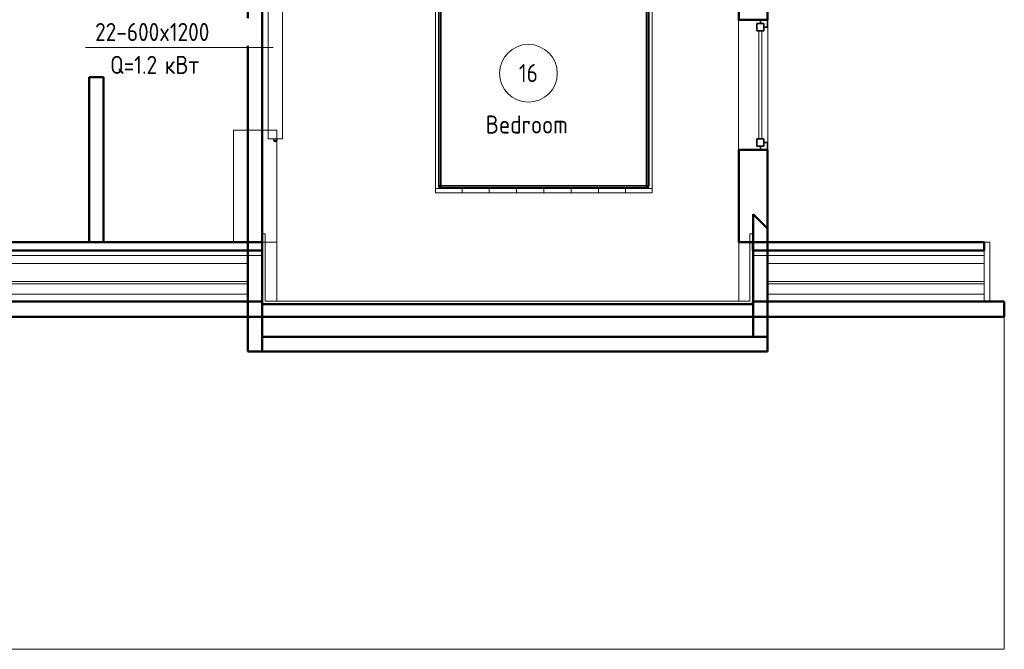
# Model space of a CAD drawing. Header units: millimetres. Extents: x -125 to 21675, y 4748 to 43947.
# Tile 15 of 36: x 14854 to 21675, y 33412 to 37775. Entities that reach past the tile are written whole.
import ezdxf

# ---------------------------------------------------------------- set-up
doc = ezdxf.new("R2010")
doc.units = ezdxf.units.MM
doc.linetypes.add('ADSK_Скрыто', pattern=[300, 150, -150])
doc.linetypes.add('ADSK_Штриховая_ш3 п1_5', pattern=[225, 150, -75])
for name, color, linetype, lineweight in [('A-AREA-____-IDEN', 2, 'Continuous', 20), ('A-DETL-____-HDLN', 90, 'ADSK_Скрыто', 9), ('A-GENM-____-MCUT', 13, 'Continuous', 50), ('A-GENM-____-OTLN', 13, 'Continuous', 20), ('A-GLAZ-____-MCUT', 151, 'Continuous', 35), ('A-GLAZ-____-OTLN', 151, 'Continuous', 20), ('A-ROOF-____-MCUT', 132, 'Continuous', 50), ('A-ROOF-____-OTLN', 132, 'Continuous', 20), ('A-WALL-____-MCUT', 113, 'Continuous', 50), ('A-WALL-____-OTLN', 113, 'Continuous', 20), ('I-FURN-____-OTLN', 30, 'Continuous', 20), ('M-EQPM-___-IDEN', 50, 'Continuous', 20), ('M-EQPM-____-OTLN', 50, 'Continuous', 20), ('Q-SPCQ-____-MCUT', 91, 'Continuous', 9), ('Q-SPCQ-____-OTLN', 91, 'Continuous', 20)]:
    doc.layers.add(name, color=color, linetype=linetype, lineweight=lineweight)
doc.styles.add('GOST Common_1', font='GOST_Common.ttf', dxfattribs={"width": 0.9, "height": 125})

# ---------------------------------------------------------------- blocks, each defined once
blk = doc.blocks.new('Прямая форма - 83 new-609239-В_Этаж 04_Отопление')
at = {"layer": 'Q-SPCQ-____-MCUT', "color": 253}
for p, q in [((-5000, 2190.2), (-7302, 2190.2)), ((-5000, 2158.5), (-5000, 2190.2)), ((-1602, 2190.2), (-1602, 2158.5)), ((0, 2190.2), (-1602, 2190.2)), ((0, 2158.5), (0, 2190.2)), ((-7302, 2158.5), (-5000, 2158.5)), ((-1602, 2158.5), (0, 2158.5))]:
    blk.add_line(p, q, dxfattribs=at)
at = {"layer": 'Q-SPCQ-____-OTLN', "color": 9}
for p, q in [((-7200, 2192), (-5100, 2192)), ((-1602, 2192), (-1600, 2192)), ((-1500, 2192), (0, 2192)), ((-5100, 2103.6), (-7200, 2103.6)), ((0, 2103.6), (-1500, 2103.6)), ((-7200, 1979.9), (-5100, 1979.9)), ((-1500, 1979.9), (0, 1979.9)), ((-7200, 1962.2), (-5100, 1962.2)), ((-1500, 1962.2), (0, 1962.2)), ((-5100, 1891.5), (-7200, 1891.5)), ((0, 1891.5), (-1500, 1891.5))]:
    blk.add_line(p, q, dxfattribs=at)
blk = doc.blocks.new('Прямая форма - FU - 050-609240-В_Этаж 04_Отопление')
blk.add_blockref('Прямая форма - 83 new-609239-В_Этаж 04_Отопление', (0, 0))
blk = doc.blocks.new('Прямая форма - 83 new-609287-В_Этаж 04_Отопление')
at = {"layer": 'A-GENM-____-MCUT', "lineweight": 9}
for p, q in [((26968.6, 36472.5), (26948.6, 36472.5)), ((26948.6, 36472.5), (26948.6, 35986.4)), ((26968.6, 36006.4), (26968.6, 36472.5)), ((30346.7, 36472.5), (30326.7, 36472.5)), ((30326.7, 36472.5), (30326.7, 36006.4)), ((30346.7, 35986.4), (30346.7, 36472.5)), ((26948.6, 35986.4), (30346.7, 35986.4)), ((30326.7, 36006.4), (26968.6, 36006.4))]:
    blk.add_line(p, q, dxfattribs=at)
blk = doc.blocks.new('Прямая форма - MORPH-052-609288-В_Этаж 04_Отопление')
blk.add_blockref('Прямая форма - 83 new-609287-В_Этаж 04_Отопление', (0, 0))
blk = doc.blocks.new('Прямая форма - 83 new-609313-В_Этаж 04_Отопление')
at = {"layer": 'A-GENM-____-MCUT', "lineweight": 9}
for p, q in [((100, 8518.6), (0, 8518.6)), ((0, 8518.6), (0, 8235.7)), ((100, 8235.7), (100, 8518.6)), ((0, 8235.7), (100, 8235.7)), ((100, 2264.3), (98, 2264.3)), ((98, 2264.3), (98, 1981.4)), ((100, 1981.4), (100, 2264.3)), ((98, 1981.4), (100, 1981.4))]:
    blk.add_line(p, q, dxfattribs=at)
at = {"layer": 'A-GENM-____-OTLN', "lineweight": 9}
for p, q in [((0, 8553.9), (0, 8518.6)), ((100, 8553.9), (100, 8518.6))]:
    blk.add_line(p, q, dxfattribs=at)
blk = doc.blocks.new('Прямая форма - MORPH-007-609314-В_Этаж 04_Отопление')
blk.add_blockref('Прямая форма - 83 new-609313-В_Этаж 04_Отопление', (0, 0))
blk = doc.blocks.new('Прямая форма - 83 new-609343-В_Этаж 04_Отопление')
at = {"layer": 'A-WALL-____-MCUT', "color": 53}
for p, q in [((951.1, 100), (100, 100)), ((100, 100), (100, 0)), ((852.8, 0), (951.1, 100)), ((100, 0), (852.8, 0))]:
    blk.add_line(p, q, dxfattribs=at)
blk = doc.blocks.new('Прямая форма - SW - 017-609344-В_Этаж 04_Отопление')
blk.add_blockref('Прямая форма - 83 new-609343-В_Этаж 04_Отопление', (0, 0))
blk = doc.blocks.new('Прямая форма - 83 new-609365-В_Этаж 04_Отопление')
at = {"layer": 'A-WALL-____-MCUT', "color": 53}
for p, q in [((1487.4, 100), (731.2, 100)), ((731.2, 100), (731.2, 0)), ((1487.4, 0), (1487.4, 100)), ((731.2, 0), (1487.4, 0))]:
    blk.add_line(p, q, dxfattribs=at)
blk = doc.blocks.new('Прямая форма - SW - 015-609366-В_Этаж 04_Отопление')
blk.add_blockref('Прямая форма - 83 new-609365-В_Этаж 04_Отопление', (0, 0))
blk = doc.blocks.new('Family - OP - 009-609368-В_Этаж 04_Отопление')
at = {"layer": 'A-GENM-____-MCUT', "lineweight": 9}
for p, q in [((26810.3, 37007.9), (26510.3, 37007.9)), ((26510.3, 37007.9), (26510.3, 36232)), ((26810.3, 36232), (26810.3, 37007.9)), ((26510.3, 36232), (26810.3, 36232))]:
    blk.add_line(p, q, dxfattribs=at)
at = {"layer": 'A-GENM-____-OTLN', "lineweight": 9}
blk.add_line((26810.3, 36232), (26810.3, 35823.9), dxfattribs=at)
blk = doc.blocks.new('Family - 83 new-609401-В_Этаж 04_Отопление')
at = {"layer": 'A-ROOF-____-MCUT', "color": 53}
for p, q in [((5800, -2293.8), (3498, -2293.8)), ((5800, -2350.4), (5800, -2293.8)), ((10800, -2293.8), (9198, -2293.8)), ((9198, -2293.8), (9198, -2350.4)), ((10800, -2350.4), (10800, -2293.8)), ((3498, -2350.4), (5800, -2350.4)), ((9198, -2350.4), (10800, -2350.4))]:
    blk.add_line(p, q, dxfattribs=at)
blk = doc.blocks.new('Family - RT - 008-609402-В_Этаж 04_Отопление')
blk.add_blockref('Family - 83 new-609401-В_Этаж 04_Отопление', (0, 0))
blk = doc.blocks.new('Family - 83 new-609409-В_Этаж 04_Отопление')
at = {"layer": 'A-ROOF-____-MCUT', "color": 53}
for p, q in [((5800, -2703.9), (3498, -2703.9)), ((5800, -2722), (5800, -2703.9)), ((7499, -2722), (5800, -2722)), ((9198, -2722), (7499, -2722)), ((10940, -2703.9), (9198, -2703.9)), ((9198, -2703.9), (9198, -2722)), ((10940, -2810), (10940, -2703.9)), ((-1640, -2810), (10940, -2810))]:
    blk.add_line(p, q, dxfattribs=at)
at = {"layer": 'A-ROOF-____-OTLN', "color": 9}
for p, q in [((10940, -2810), (10940, -5114.3)), ((10940, -5114.3), (-1640, -5114.3))]:
    blk.add_line(p, q, dxfattribs=at)
blk = doc.blocks.new('Family - RT - 008-609410-В_Этаж 04_Отопление')
blk.add_blockref('Family - 83 new-609409-В_Этаж 04_Отопление', (0, 0))
blk = doc.blocks.new('Прямая форма - 83 new-610940-В_Этаж 04_Отопление')
at = {"layer": 'A-WALL-____-MCUT', "color": 53}
for p, q in [((2443.8, 100), (300, 100)), ((300, 100), (300, 0)), ((2443.8, 0), (2443.8, 100)), ((300, 0), (2443.8, 0))]:
    blk.add_line(p, q, dxfattribs=at)
blk = doc.blocks.new('Прямая форма - SW - 009-610941-В_Этаж 04_Отопление')
blk.add_blockref('Прямая форма - 83 new-610940-В_Этаж 04_Отопление', (0, 0))
blk = doc.blocks.new('Прямая форма - 83 new-610948-В_Этаж 04_Отопление')
at = {"layer": 'A-GLAZ-____-MCUT', "color": 133}
for p, q in [((-425, 0), (-450, 0)), ((-450, 0), (-450, -50)), ((-375, 25), (-425, 25)), ((-425, 25), (-425, -25)), ((-425, -25), (-425, 0)), ((-375, -25), (-375, 25)), ((425, 25), (375, 25)), ((375, 25), (375, -25)), ((425, -25), (425, 25)), ((450, 0), (425, 0)), ((425, 0), (425, -25)), ((450, -50), (450, 0)), ((-450, -50), (-400, -50)), ((-425, -25), (-375, -25)), ((-400, -25), (-425, -25)), ((-400, -50), (-400, -25)), ((375, -25), (425, -25)), ((425, -25), (400, -25)), ((400, -25), (400, -50)), ((400, -50), (450, -50))]:
    blk.add_line(p, q, dxfattribs=at)
at = {"layer": 'A-GLAZ-____-OTLN', "color": 9}
for p, q in [((375, 10), (-375, 10)), ((-375, -10), (375, -10))]:
    blk.add_line(p, q, dxfattribs=at)
blk = doc.blocks.new('Прямая форма - WD - 003-610949-В_Этаж 04_Отопление')
blk.add_blockref('Прямая форма - 83 new-610948-В_Этаж 04_Отопление', (450, 50))
blk = doc.blocks.new('Прямая форма - 83 new-611346-В_Этаж 04_Отопление')
at = {"layer": 'I-FURN-____-OTLN', "color": 9}
for p, q in [((-750, -30), (-750, 0)), ((-750, -30), (-750, 0)), ((-565.4, -30), (-565.4, 0)), ((-565.4, -30), (-565.4, 0)), ((-378.3, -30), (-378.3, 0)), ((-378.3, -30), (-378.3, 0)), ((-189.6, -30), (-189.6, 0)), ((-189.6, -30), (-189.6, 0)), ((0, -30), (0, 0)), ((0, -30), (0, 0)), ((189.6, -30), (189.6, 0)), ((189.6, -30), (189.6, 0)), ((378.3, -30), (378.3, 0)), ((378.3, -30), (378.3, 0)), ((565.4, -30), (565.4, 0)), ((565.4, -30), (565.4, 0)), ((-750, -1970), (-750, -30)), ((-565.4, -30), (-750, -30)), ((-750, -30), (-565.4, -30)), ((-730, -50), (-728.5, -42.3)), ((-730, -1950), (-730, -50)), ((-729.3, -50.1), (-730, -50)), ((-729.3, -50.1), (-727.8, -42.6)), ((-729.3, -1949.9), (-729.3, -50.1)), ((-724.1, -50.6), (-729.3, -50.1)), ((-728.5, -42.3), (-724.1, -35.9)), ((-727.8, -42.6), (-728.5, -42.3)), ((-727.8, -42.6), (-723.7, -36.3)), ((-723, -44.6), (-727.8, -42.6)), ((-724.1, -35.9), (-717.7, -31.5)), ((-723.7, -36.3), (-724.1, -35.9)), ((-724.1, -50.6), (-723, -44.6)), ((-724.1, -1949.4), (-724.1, -50.6)), ((-715.2, -51.5), (-724.1, -50.6)), ((-723.7, -36.3), (-717.4, -32.2)), ((-719.9, -40.1), (-723.7, -36.3)), ((-723, -44.6), (-719.9, -40.1)), ((-714.5, -48.1), (-723, -44.6)), ((-719.9, -40.1), (-715.4, -37)), ((-713.5, -46.5), (-719.9, -40.1)), ((-717.7, -31.5), (-710, -30)), ((-717.4, -32.2), (-717.7, -31.5)), ((-717.4, -32.2), (-709.9, -30.7)), ((-715.4, -37), (-717.4, -32.2)), ((-715.4, -37), (-709.4, -35.9)), ((-711.9, -45.5), (-715.4, -37)), ((-715.2, -51.5), (-714.5, -48.1)), ((-715.2, -1948.5), (-715.2, -51.5)), ((-710, -52), (-715.2, -51.5)), ((-714.5, -48.1), (-713.5, -46.5)), ((-710, -50), (-714.5, -48.1)), ((-713.5, -46.5), (-711.9, -45.5)), ((-710, -50), (-713.5, -46.5)), ((-711.9, -45.5), (-708.5, -44.8)), ((-710, -50), (-711.9, -45.5)), ((-709.9, -30.7), (-710, -30)), ((-709.7, -50.3), (-710, -50)), ((-710, -52), (-709.7, -50.3)), ((-710, -1948), (-710, -52)), ((-709.9, -30.7), (709.9, -30.7)), ((-709.4, -35.9), (-709.9, -30.7)), ((-709.7, -50.3), (-708, -50)), ((-709.4, -35.9), (709.4, -35.9)), ((-708.5, -44.8), (-709.4, -35.9)), ((-708.5, -44.8), (708.5, -44.8)), ((-708, -50), (-708.5, -44.8)), ((-708, -50), (708, -50)), ((-378.3, -30), (-565.4, -30)), ((-565.4, -30), (-378.3, -30)), ((-189.6, -30), (-378.3, -30)), ((-378.3, -30), (-189.6, -30)), ((0, -30), (-189.6, -30)), ((-189.6, -30), (0, -30)), ((189.6, -30), (0, -30)), ((0, -30), (189.6, -30)), ((378.3, -30), (189.6, -30)), ((189.6, -30), (378.3, -30)), ((565.4, -30), (378.3, -30)), ((378.3, -30), (565.4, -30)), ((750, -30), (565.4, -30)), ((565.4, -30), (750, -30)), ((708, -50), (708.5, -44.8)), ((708, -50), (709.7, -50.3)), ((708.5, -44.8), (709.4, -35.9)), ((708.5, -44.8), (711.9, -45.5)), ((709.4, -35.9), (709.9, -30.7)), ((709.4, -35.9), (715.4, -37)), ((709.7, -50.3), (710, -50)), ((709.7, -50.3), (710, -52)), ((709.9, -30.7), (710, -30)), ((709.9, -30.7), (717.4, -32.2)), ((710, -30), (717.7, -31.5)), ((710, -50), (711.9, -45.5)), ((710, -50), (713.5, -46.5)), ((710, -50), (714.5, -48.1)), ((710, -52), (715.2, -51.5)), ((710, -52), (710, -1948)), ((711.9, -45.5), (715.4, -37)), ((711.9, -45.5), (713.5, -46.5)), ((713.5, -46.5), (719.9, -40.1)), ((713.5, -46.5), (714.5, -48.1)), ((714.5, -48.1), (723, -44.6)), ((714.5, -48.1), (715.2, -51.5)), ((715.2, -51.5), (724.1, -50.6)), ((715.2, -51.5), (715.2, -1948.5)), ((715.4, -37), (717.4, -32.2)), ((715.4, -37), (719.9, -40.1)), ((717.4, -32.2), (717.7, -31.5)), ((717.4, -32.2), (723.7, -36.3)), ((717.7, -31.5), (724.1, -35.9)), ((719.9, -40.1), (723.7, -36.3)), ((719.9, -40.1), (723, -44.6)), ((723, -44.6), (727.8, -42.6)), ((723, -44.6), (724.1, -50.6)), ((723.7, -36.3), (724.1, -35.9)), ((723.7, -36.3), (727.8, -42.6)), ((724.1, -35.9), (728.5, -42.3)), ((724.1, -50.6), (729.3, -50.1)), ((724.1, -50.6), (724.1, -1949.4)), ((727.8, -42.6), (728.5, -42.3)), ((727.8, -42.6), (729.3, -50.1)), ((728.5, -42.3), (730, -50)), ((729.3, -50.1), (730, -50)), ((729.3, -50.1), (729.3, -1949.9)), ((730, -50), (730, -1950)), ((750, 0), (750, -300)), ((1050, 0), (1050, -300)), ((750, -300), (1050, -300)), ((750, -300), (750, -1970)), ((888, -315), (888, -300)), ((888, -315), (889.6, -315)), ((889.6, -315), (889.6, -300)), ((889.6, -315), (894, -315)), ((894, -315), (894, -300)), ((894, -315), (900, -315)), ((900, -315), (900, -300)), ((900, -315), (906, -315)), ((906, -315), (906, -300)), ((906, -315), (910.4, -315)), ((910.4, -315), (910.4, -300)), ((910.4, -315), (912, -315)), ((912, -315), (912, -300)), ((-565.4, -1970), (-750, -1970)), ((-750, -2000), (-750, -1970)), ((-750, -1970), (-565.4, -1970)), ((-750, -2000), (-750, -1970)), ((-729.3, -1949.9), (-730, -1950)), ((-728.5, -1957.7), (-730, -1950)), ((-724.1, -1949.4), (-729.3, -1949.9)), ((-727.8, -1957.4), (-729.3, -1949.9)), ((-727.8, -1957.4), (-728.5, -1957.7)), ((-724.1, -1964.1), (-728.5, -1957.7)), ((-723, -1955.4), (-727.8, -1957.4)), ((-723.7, -1963.7), (-727.8, -1957.4)), ((-715.2, -1948.5), (-724.1, -1949.4)), ((-723, -1955.4), (-724.1, -1949.4)), ((-723.7, -1963.7), (-724.1, -1964.1)), ((-717.7, -1968.5), (-724.1, -1964.1)), ((-719.9, -1959.9), (-723.7, -1963.7)), ((-717.4, -1967.8), (-723.7, -1963.7)), ((-714.5, -1951.9), (-723, -1955.4)), ((-719.9, -1959.9), (-723, -1955.4)), ((-713.5, -1953.5), (-719.9, -1959.9)), ((-715.4, -1963), (-719.9, -1959.9)), ((-717.4, -1967.8), (-717.7, -1968.5)), ((-710, -1970), (-717.7, -1968.5)), ((-715.4, -1963), (-717.4, -1967.8)), ((-709.9, -1969.3), (-717.4, -1967.8)), ((-711.9, -1954.5), (-715.4, -1963)), ((-709.4, -1964.1), (-715.4, -1963)), ((-710, -1948), (-715.2, -1948.5)), ((-714.5, -1951.9), (-715.2, -1948.5)), ((-710, -1950), (-714.5, -1951.9)), ((-713.5, -1953.5), (-714.5, -1951.9)), ((-710, -1950), (-713.5, -1953.5)), ((-711.9, -1954.5), (-713.5, -1953.5)), ((-710, -1950), (-711.9, -1954.5)), ((-708.5, -1955.2), (-711.9, -1954.5)), ((-709.7, -1949.7), (-710, -1948)), ((-709.7, -1949.7), (-710, -1950)), ((-709.9, -1969.3), (-710, -1970)), ((-709.4, -1964.1), (-709.9, -1969.3)), ((709.9, -1969.3), (-709.9, -1969.3)), ((-708, -1950), (-709.7, -1949.7)), ((-708.5, -1955.2), (-709.4, -1964.1)), ((709.4, -1964.1), (-709.4, -1964.1)), ((-708, -1950), (-708.5, -1955.2)), ((708.5, -1955.2), (-708.5, -1955.2)), ((708, -1950), (-708, -1950)), ((-378.3, -1970), (-565.4, -1970)), ((-565.4, -2000), (-565.4, -1970)), ((-565.4, -1970), (-378.3, -1970)), ((-565.4, -2000), (-565.4, -1970)), ((-378.3, -1970), (-189.6, -1970)), ((-378.3, -2000), (-378.3, -1970)), ((-378.3, -1970), (-189.6, -1970)), ((-378.3, -2000), (-378.3, -1970)), ((-189.6, -1970), (0, -1970)), ((-189.6, -2000), (-189.6, -1970)), ((-189.6, -1970), (0, -1970)), ((-189.6, -2000), (-189.6, -1970)), ((0, -1970), (189.6, -1970)), ((0, -2000), (0, -1970)), ((0, -1970), (189.6, -1970)), ((0, -2000), (0, -1970)), ((189.6, -1970), (378.3, -1970)), ((189.6, -2000), (189.6, -1970)), ((189.6, -1970), (378.3, -1970)), ((189.6, -2000), (189.6, -1970)), ((378.3, -1970), (565.4, -1970)), ((378.3, -2000), (378.3, -1970)), ((378.3, -1970), (565.4, -1970)), ((378.3, -2000), (378.3, -1970)), ((565.4, -1970), (750, -1970)), ((565.4, -2000), (565.4, -1970)), ((565.4, -1970), (750, -1970)), ((565.4, -2000), (565.4, -1970)), ((709.7, -1949.7), (708, -1950)), ((708, -1950), (708.5, -1955.2)), ((711.9, -1954.5), (708.5, -1955.2)), ((708.5, -1955.2), (709.4, -1964.1)), ((715.4, -1963), (709.4, -1964.1)), ((709.4, -1964.1), (709.9, -1969.3)), ((710, -1948), (709.7, -1949.7)), ((709.7, -1949.7), (710, -1950)), ((717.4, -1967.8), (709.9, -1969.3)), ((709.9, -1969.3), (710, -1970)), ((715.2, -1948.5), (710, -1948)), ((710, -1950), (714.5, -1951.9)), ((710, -1950), (713.5, -1953.5)), ((710, -1950), (711.9, -1954.5)), ((717.7, -1968.5), (710, -1970)), ((713.5, -1953.5), (711.9, -1954.5)), ((711.9, -1954.5), (715.4, -1963)), ((714.5, -1951.9), (713.5, -1953.5)), ((713.5, -1953.5), (719.9, -1959.9)), ((715.2, -1948.5), (714.5, -1951.9)), ((714.5, -1951.9), (723, -1955.4)), ((724.1, -1949.4), (715.2, -1948.5)), ((719.9, -1959.9), (715.4, -1963)), ((715.4, -1963), (717.4, -1967.8)), ((723.7, -1963.7), (717.4, -1967.8)), ((717.4, -1967.8), (717.7, -1968.5)), ((724.1, -1964.1), (717.7, -1968.5)), ((723, -1955.4), (719.9, -1959.9)), ((719.9, -1959.9), (723.7, -1963.7)), ((724.1, -1949.4), (723, -1955.4)), ((723, -1955.4), (727.8, -1957.4)), ((727.8, -1957.4), (723.7, -1963.7)), ((723.7, -1963.7), (724.1, -1964.1)), ((729.3, -1949.9), (724.1, -1949.4)), ((728.5, -1957.7), (724.1, -1964.1)), ((729.3, -1949.9), (727.8, -1957.4)), ((727.8, -1957.4), (728.5, -1957.7)), ((730, -1950), (728.5, -1957.7)), ((730, -1950), (729.3, -1949.9)), ((750, -2000), (750, -1970)), ((750, -2000), (750, -1970)), ((-565.4, -2000), (-750, -2000)), ((-750, -2000), (-565.4, -2000)), ((-378.3, -2000), (-565.4, -2000)), ((-565.4, -2000), (-378.3, -2000)), ((-189.6, -2000), (-378.3, -2000)), ((-378.3, -2000), (-189.6, -2000)), ((0, -2000), (-189.6, -2000)), ((-189.6, -2000), (0, -2000)), ((189.6, -2000), (0, -2000)), ((0, -2000), (189.6, -2000)), ((378.3, -2000), (189.6, -2000)), ((189.6, -2000), (378.3, -2000)), ((565.4, -2000), (378.3, -2000)), ((378.3, -2000), (565.4, -2000)), ((750, -2000), (565.4, -2000)), ((565.4, -2000), (750, -2000))]:
    blk.add_line(p, q, dxfattribs=at)
blk = doc.blocks.new('Прямая форма - FU - 050-611347-В_Этаж 04_Отопление')
blk.add_blockref('Прямая форма - 83 new-611346-В_Этаж 04_Отопление', (0, 0))
blk = doc.blocks.new('Прямая форма - 83 new-611817-В_Этаж 04_Отопление')
at = {"layer": 'A-WALL-____-MCUT', "color": 53}
for p, q in [((1397.6, 0), (756.2, 0)), ((756.2, 0), (756.2, -200)), ((1397.6, -200), (1397.6, 0)), ((3100, 0), (2297.6, 0)), ((2297.6, 0), (2297.6, -200)), ((3100, -200), (3100, 0)), ((5002.4, 0), (4400, 0)), ((4400, 0), (4400, -200)), ((5002.4, -200), (5002.4, 0)), ((6447.2, 0), (5902.4, 0)), ((5902.4, 0), (5902.4, -200)), ((6348.9, -100), (6447.2, 0)), ((6543.8, -100), (6348.9, -100)), ((6543.8, -200), (6543.8, -100)), ((756.2, -200), (1397.6, -200)), ((2297.6, -200), (3100, -200)), ((4400, -200), (5002.4, -200)), ((5902.4, -200), (6543.8, -200))]:
    blk.add_line(p, q, dxfattribs=at)
at = {"layer": 'A-WALL-____-OTLN', "color": 9}
blk.add_line((6543.8, -200), (6952, -200), dxfattribs=at)
blk = doc.blocks.new('Прямая форма - SW - 006-611818-В_Этаж 04_Отопление')
blk.add_blockref('Прямая форма - 83 new-611817-В_Этаж 04_Отопление', (0, 0))
blk = doc.blocks.new('Family - WD - 003-611822-В_Этаж 04_Отопление')
at = {"layer": 'A-GENM-____-MCUT', "lineweight": 9}
for p, q in [((450, 1), (-450, 1)), ((-450, 1), (-450, -201)), ((450, -201), (450, 1)), ((-450, -201), (450, -201))]:
    blk.add_line(p, q, dxfattribs=at)
blk = doc.blocks.new('Прямая форма - 83 new-611879-В_Этаж 04_Отопление')
at = {"layer": 'A-WALL-____-MCUT', "color": 53}
for p, q in [((3600, 100), (100, 100)), ((100, 100), (100, 0)), ((3600, 0), (3600, 100)), ((100, 0), (3600, 0))]:
    blk.add_line(p, q, dxfattribs=at)
blk = doc.blocks.new('Прямая форма - SW - 016-611880-В_Этаж 04_Отопление')
blk.add_blockref('Прямая форма - 83 new-611879-В_Этаж 04_Отопление', (0, 0))
blk = doc.blocks.new('Прямая форма - 83 new-611985-В_Этаж 04_Отопление')
at = {"layer": 'A-WALL-____-MCUT', "color": 53}
for p, q in [((1900, 50), (756.2, 50)), ((756.2, 50), (756.2, -50)), ((1900, -50), (1900, 50)), ((756.2, -50), (1900, -50))]:
    blk.add_line(p, q, dxfattribs=at)
blk = doc.blocks.new('Прямая форма - SW - 010-611986-В_Этаж 04_Отопление')
blk.add_blockref('Прямая форма - 83 new-611985-В_Этаж 04_Отопление', (0, 0))
blk = doc.blocks.new('Прямая форма - 83 new-612710-В_Этаж 04_Отопление')
at = {"layer": 'A-GENM-____-MCUT', "lineweight": 9}
for p, q in [((0, 8907.5), (0, 8497.4)), ((40, 8907.5), (0, 8907.5)), ((40, 8497.4), (40, 8907.5)), ((0, 8497.4), (40, 8497.4)), ((0, 2709.7), (0, 2299.6)), ((40, 2709.7), (0, 2709.7)), ((40, 2299.6), (40, 2709.7)), ((0, 2299.6), (40, 2299.6))]:
    blk.add_line(p, q, dxfattribs=at)
blk = doc.blocks.new('Прямая форма - MORPH-021-612711-В_Этаж 04_Отопление')
blk.add_blockref('Прямая форма - 83 new-612710-В_Этаж 04_Отопление', (0, 0))
blk = doc.blocks.new('83 new_ifc_RVT-1-В_Этаж 04_Отопление')
at = {"layer": 'A-GENM-____-OTLN', "color": 9, "linetype": 'ADSK_Штриховая_ш3 п1_5', "lineweight": 20}
for name, p in [('Прямая форма - MORPH-007-609314-В_Этаж 04_Отопление', (30010.3, 33875.8)), ('Прямая форма - MORPH-021-612711-В_Этаж 04_Отопление', (31710.3, 33522.3)), ('Family - OP - 009-609368-В_Этаж 04_Отопление', (0, 0)), ('Прямая форма - MORPH-052-609288-В_Этаж 04_Отопление', (-238.3, -182.5))]:
    blk.add_blockref(name, p, dxfattribs=at)
at = {"layer": 'A-GENM-____-OTLN', "color": 9, "linetype": 'ADSK_Штриховая_ш3 п1_5', "lineweight": 20, "rotation": 270}
blk.add_blockref('Family - WD - 003-611822-В_Этаж 04_Отопление', (30210.3, 37323.4), dxfattribs=at)
at = {"layer": 'A-GLAZ-____-OTLN', "color": 9, "linetype": 'ADSK_Штриховая_ш3 п1_5', "lineweight": 20, "rotation": 90}
blk.add_blockref('Прямая форма - WD - 003-610949-В_Этаж 04_Отопление', (30210.3, 36873.4), dxfattribs=at)
at = {"layer": 'A-ROOF-____-OTLN', "color": 9, "linetype": 'ADSK_Штриховая_ш3 п1_5', "lineweight": 20}
for name in ['Family - RT - 008-609402-В_Этаж 04_Отопление', 'Family - RT - 008-609410-В_Этаж 04_Отопление']:
    blk.add_blockref(name, (20910.3, 38525.8), dxfattribs=at)
at = {"layer": 'A-WALL-____-OTLN', "color": 9, "linetype": 'ADSK_Штриховая_ш3 п1_5', "lineweight": 20}
for name, p, rotation in [('Прямая форма - SW - 006-611818-В_Этаж 04_Отопление', (30210.3, 42775.8), 270), ('Прямая форма - SW - 009-610941-В_Этаж 04_Отопление', (26610.3, 38675.8), 270), ('Прямая форма - SW - 010-611986-В_Этаж 04_Отопление', (25560.3, 35475.8), 90), ('Прямая форма - SW - 017-609344-В_Этаж 04_Отопление', (30210.3, 35475.8), 90), ('Прямая форма - SW - 015-609366-В_Этаж 04_Отопление', (26610.3, 36963.2), 270)]:
    blk.add_blockref(name, p, dxfattribs=dict(at, rotation=rotation))
blk.add_blockref('Прямая форма - SW - 016-611880-В_Этаж 04_Отопление', (26610.3, 35475.8), dxfattribs=at)
at = {"layer": 'I-FURN-____-OTLN', "color": 9, "linetype": 'ADSK_Штриховая_ш3 п1_5', "lineweight": 20}
blk.add_blockref('Прямая форма - FU - 050-611347-В_Этаж 04_Отопление', (28660.3, 38575.8), dxfattribs=at)
at = {"layer": 'Q-SPCQ-____-OTLN', "color": 9, "linetype": 'ADSK_Штриховая_ш3 п1_5', "lineweight": 20}
blk.add_blockref('Прямая форма - FU - 050-609240-В_Этаж 04_Отопление', (31710.3, 33981.6), dxfattribs=at)
blk = doc.blocks.new('ADSK_Радиатор универсальный_Боковое подключение_Клапаны - Радиатор 600х1200-V32-В_Этаж 04_Отопление')
at = {"layer": 'A-DETL-____-HDLN'}
for p, q in [((-645, -50), (-650.9, -50)), ((-645, -46), (-645, -50)), ((-631.1, -50), (-645, -50))]:
    blk.add_line(p, q, dxfattribs=at)
at = {"layer": 'A-DETL-____-HDLN', "flags": 128}
for points in [[(-653.8, 0), (-653.9, 0), (-653.9, 0), (-654, 0), (-654, 0), (-654, 0)], [(-654, 0), (-654, 0), (-654, 0), (-653.9, 0), (-653.8, 0), (-653.7, 0)], [(-650, 20), (-650, 20), (-650, 20), (-649.9, 20), (-649.9, 20), (-649.8, 20), (-649.7, 20)], [(-649.7, 20), (-649.8, 20), (-649.9, 20), (-649.9, 20), (-650, 20), (-650, 20), (-650, 20), (-650, 20)], [(-632, 20), (-632, 20), (-632, 20), (-632.1, 20), (-632.1, 20), (-632.2, 20), (-632.3, 20)], [(-632.2, 20), (-632.1, 20), (-632.1, 20), (-632, 20), (-632, 20), (-632, 20), (-632, 20)], [(-628, 0), (-628, 0), (-628, 0), (-628.1, 0), (-628.2, 0)], [(-628.2, 0), (-628.1, 0), (-628.1, 0), (-628, 0), (-628, 0), (-628, 0)]]:
    blk.add_lwpolyline(points, dxfattribs=at)
at = {"layer": 'M-EQPM-____-OTLN'}
for p, q in [((-658.5, 13), (-658.5, -2)), ((-655.2, 13), (-658.5, 13)), ((-654.9, 15.8), (-656, 2.3)), ((-626, 2.3), (-656, 2.3)), ((-627.1, 15.8), (-654.9, 15.8)), ((-653, 0), (-653, -36)), ((-629, -8), (-629, 0)), ((-626, 2.3), (-627.1, 15.8)), ((600, 30), (-600, 30)), ((-600, 30), (-600, -70)), ((-600, 30), (-600, -70)), ((600, 30), (-600, 30)), ((600, -70), (600, 30)), ((600, -70), (600, 30)), ((-661, -38), (-657, -38)), ((-661, -50), (-661, -38)), ((-651, -50), (-661, -50)), ((-658.5, -2), (-653, -2)), ((-657, -2), (-657, -36)), ((-657, -36), (-641, -36)), ((-657, -46), (-657, -36)), ((-641, -46), (-657, -46)), ((-629, 0), (-653, 0)), ((-641, -36), (-625, -36)), ((-641, -36), (-641, -46)), ((-625, -46), (-641, -46)), ((-629, -50), (-631, -50)), ((-622, -8), (-629, -8)), ((-629, -36), (-629, -32)), ((-629, -32), (-622, -32)), ((-629, -50), (-629, -46)), ((-625, -46), (-625, -36)), ((-611, -5.5), (-622, -5.5)), ((-622, -5.5), (-622, -34.5)), ((-622, -34.5), (-611, -34.5)), ((-611, -20), (-611, -1.5)), ((-611, -1.5), (-600, -1.5)), ((-611, -38.5), (-611, -20)), ((-611, -20), (-600, -20)), ((-611, -38.5), (-600, -38.5)), ((610, -8), (600, -8)), ((600, -32), (610, -32)), ((610, -9.1), (610, -8)), ((610, -9.2), (610, -10.1)), ((610, -9.2), (615, -9.2)), ((615, -10.1), (610, -10.1)), ((610, -18.9), (610, -10.2)), ((610, -19.1), (610, -20.9)), ((610, -19.1), (615, -19.1)), ((615, -20.9), (610, -20.9)), ((610, -29.8), (610, -21.1)), ((610, -29.9), (610, -30.8)), ((610, -29.9), (615, -29.9)), ((615, -30.8), (610, -30.8)), ((610, -32), (610, -30.9)), ((617, -9.2), (615, -9.2)), ((615, -10.1), (615, -9.2)), ((615, -10.1), (615, -19.1)), ((615, -20.9), (615, -19.1)), ((615, -20.9), (615, -29.9)), ((615, -30.8), (615, -29.9)), ((615, -30.8), (617, -30.8)), ((617, -30.8), (617, -9.2)), ((617, -9.5), (617, -9.2)), ((622, -17.5), (617, -17.5)), ((622, -22.5), (617, -22.5)), ((617, -30.8), (617, -30.5)), ((622, -22.5), (622, -17.5)), ((-600, -70), (600, -70)), ((-600, -70), (600, -70))]:
    blk.add_line(p, q, dxfattribs=at)
at = {"layer": 'M-EQPM-____-OTLN', "flags": 128}
for points in [[(-654, 0), (-654.1, 0), (-654.2, 0), (-654.2, 0), (-654.3, 0), (-654.4, 0), (-654.5, 0.1), (-654.6, 0.1), (-654.6, 0.1), (-654.7, 0.1), (-654.8, 0.2), (-654.9, 0.2), (-654.9, 0.2), (-655, 0.3), (-655.1, 0.3), (-655.1, 0.3), (-655.2, 0.4), (-655.3, 0.4), (-655.3, 0.5), (-655.4, 0.6), (-655.4, 0.6), (-655.5, 0.7), (-655.5, 0.7), (-655.6, 0.8), (-655.6, 0.9), (-655.7, 0.9), (-655.7, 1), (-655.8, 1.1), (-655.8, 1.1), (-655.8, 1.2), (-655.9, 1.3), (-655.9, 1.4), (-655.9, 1.4), (-655.9, 1.5), (-656, 1.6), (-656, 1.7), (-656, 1.7), (-656, 1.8), (-656, 1.9), (-656, 2), (-656, 2.1), (-656, 2.1), (-656, 2.2), (-656, 2.3), (-656, 2.3)], [(-654.9, 15.8), (-654.9, 16), (-654.8, 16.2), (-654.8, 16.4), (-654.7, 16.6), (-654.7, 16.8), (-654.6, 17), (-654.5, 17.2), (-654.4, 17.4), (-654.3, 17.5), (-654.2, 17.7), (-654.1, 17.9), (-654, 18), (-653.9, 18.2), (-653.7, 18.3), (-653.6, 18.5), (-653.4, 18.6), (-653.3, 18.8), (-653.1, 18.9), (-653, 19), (-652.8, 19.1), (-652.7, 19.2), (-652.5, 19.3), (-652.3, 19.4), (-652.1, 19.5), (-651.9, 19.6), (-651.8, 19.7), (-651.6, 19.7), (-651.4, 19.8), (-651.2, 19.9), (-651, 19.9), (-650.8, 19.9), (-650.6, 20), (-650.4, 20), (-650.2, 20), (-650, 20)], [(-651.6, 0), (-651.9, 0), (-652.1, 0), (-652.4, 0), (-652.6, 0), (-652.9, 0), (-653.1, 0), (-653.2, 0), (-653.4, 0), (-653.6, 0), (-653.7, 0), (-653.8, 0), (-653.9, 0), (-653.9, 0), (-654, 0), (-654, 0), (-654, 0)], [(-654, 0), (-654, 0), (-654, 0), (-653.9, 0), (-653.8, 0), (-653.7, 0), (-653.6, 0), (-653.5, 0), (-653.3, 0), (-653.2, 0), (-653, 0), (-652.8, 0), (-652.5, 0), (-652.3, 0), (-652, 0), (-651.7, 0), (-651.4, 0), (-651.1, 0), (-650.8, 0), (-650.4, 0), (-650.1, 0), (-649.7, 0), (-649.3, 0), (-648.9, 0), (-648.5, 0), (-648, 0), (-647.6, 0), (-647.1, 0), (-646.7, 0), (-646.2, 0), (-645.7, 0), (-645.2, 0), (-644.7, 0), (-644.2, 0), (-643.7, 0), (-643.2, 0), (-642.7, 0), (-642.2, 0), (-641.7, 0), (-641.1, 0), (-640.6, 0), (-640.1, 0), (-639.6, 0), (-639.1, 0), (-638.6, 0), (-638, 0), (-637.5, 0), (-637, 0), (-636.6, 0), (-636.1, 0), (-635.6, 0), (-635.1, 0), (-634.7, 0), (-634.2, 0), (-633.8, 0), (-633.3, 0), (-632.9, 0), (-632.5, 0), (-632.1, 0), (-631.8, 0), (-631.4, 0), (-631.1, 0), (-630.7, 0), (-630.4, 0), (-630.1, 0), (-629.9, 0), (-629.6, 0), (-629.4, 0), (-629.1, 0), (-628.9, 0), (-628.8, 0), (-628.6, 0), (-628.4, 0), (-628.3, 0), (-628.2, 0), (-628.1, 0), (-628.1, 0), (-628, 0), (-628, 0), (-628, 0)], [(-650, 20), (-650, 20), (-650, 20), (-649.9, 20), (-649.9, 20), (-649.8, 20), (-649.7, 20), (-649.6, 20), (-649.5, 20), (-649.4, 20), (-649.3, 20), (-649.1, 20), (-649, 20), (-648.8, 20), (-648.6, 20), (-648.4, 20), (-648.2, 20), (-648, 20), (-647.8, 20), (-647.5, 20), (-647.3, 20), (-647, 20), (-646.7, 20), (-646.5, 20), (-646.2, 20)], [(-632, 20), (-632, 20), (-632, 20), (-632.1, 20), (-632.1, 20), (-632.2, 20), (-632.3, 20), (-632.4, 20), (-632.5, 20), (-632.6, 20), (-632.7, 20), (-632.9, 20), (-633, 20), (-633.2, 20), (-633.4, 20), (-633.6, 20), (-633.8, 20), (-634, 20), (-634.2, 20), (-634.5, 20), (-634.7, 20), (-635, 20), (-635.3, 20), (-635.5, 20), (-635.8, 20), (-636.1, 20), (-636.4, 20), (-636.8, 20), (-637.1, 20), (-637.4, 20), (-637.7, 20), (-638.1, 20), (-638.4, 20), (-638.8, 20), (-639.1, 20), (-639.5, 20), (-639.8, 20), (-640.2, 20), (-640.5, 20), (-640.9, 20), (-641.3, 20), (-641.6, 20), (-642, 20), (-642.3, 20), (-642.7, 20), (-643, 20), (-643.4, 20), (-643.7, 20), (-644.1, 20), (-644.4, 20), (-644.7, 20), (-645.1, 20), (-645.4, 20), (-645.7, 20), (-646, 20), (-646.3, 20), (-646.6, 20), (-646.9, 20), (-647.1, 20), (-647.4, 20), (-647.6, 20), (-647.9, 20), (-648.1, 20), (-648.3, 20), (-648.5, 20), (-648.7, 20), (-648.9, 20), (-649.1, 20), (-649.2, 20), (-649.4, 20), (-649.5, 20), (-649.6, 20), (-649.7, 20), (-649.8, 20), (-649.9, 20), (-649.9, 20), (-650, 20), (-650, 20), (-650, 20), (-650, 20)], [(-635.7, 20), (-635.4, 20), (-635.1, 20), (-634.9, 20), (-634.6, 20), (-634.4, 20), (-634.1, 20), (-633.9, 20), (-633.7, 20), (-633.5, 20), (-633.3, 20), (-633.1, 20), (-632.9, 20), (-632.8, 20), (-632.6, 20), (-632.5, 20), (-632.4, 20), (-632.3, 20), (-632.2, 20), (-632.1, 20), (-632.1, 20), (-632, 20), (-632, 20), (-632, 20), (-632, 20)], [(-632, 20), (-631.8, 20), (-631.6, 20), (-631.4, 20), (-631.2, 19.9), (-631, 19.9), (-630.8, 19.9), (-630.6, 19.8), (-630.4, 19.7), (-630.2, 19.7), (-630.1, 19.6), (-629.9, 19.5), (-629.7, 19.4), (-629.5, 19.3), (-629.3, 19.2), (-629.2, 19.1), (-629, 19), (-628.9, 18.9), (-628.7, 18.8), (-628.6, 18.6), (-628.4, 18.5), (-628.3, 18.3), (-628.1, 18.2), (-628, 18), (-627.9, 17.9), (-627.8, 17.7), (-627.7, 17.5), (-627.6, 17.4), (-627.5, 17.2), (-627.4, 17), (-627.3, 16.8), (-627.3, 16.6), (-627.2, 16.4), (-627.2, 16.2), (-627.1, 16), (-627.1, 15.8)], [(-628, 0), (-628, 0), (-628, 0), (-628.1, 0), (-628.2, 0), (-628.3, 0), (-628.4, 0), (-628.5, 0), (-628.7, 0), (-628.8, 0), (-629, 0), (-629.2, 0), (-629.5, 0), (-629.7, 0), (-630, 0), (-630.3, 0)], [(-626, 2.3), (-626, 2.3), (-626, 2.2), (-626, 2.1), (-626, 2), (-626, 1.9), (-626, 1.9), (-626, 1.8), (-626, 1.7), (-626, 1.6), (-626.1, 1.5), (-626.1, 1.5), (-626.1, 1.4), (-626.1, 1.3), (-626.1, 1.2), (-626.2, 1.2), (-626.2, 1.1), (-626.3, 1), (-626.3, 1), (-626.3, 0.9), (-626.4, 0.8), (-626.4, 0.8), (-626.5, 0.7), (-626.5, 0.6), (-626.6, 0.6), (-626.6, 0.5), (-626.7, 0.5), (-626.8, 0.4), (-626.8, 0.4), (-626.9, 0.3), (-627, 0.3), (-627, 0.2), (-627.1, 0.2), (-627.2, 0.2), (-627.3, 0.1), (-627.3, 0.1), (-627.4, 0.1), (-627.5, 0.1), (-627.6, 0), (-627.6, 0), (-627.7, 0), (-627.8, 0), (-627.9, 0), (-628, 0), (-628, 0)], [(615, -9.2), (615.5, -9.3), (616, -9.4)], [(615, -30.8), (615.5, -30.7), (616, -30.6)], [(617, -10.1), (617.8, -11), (618.6, -12.5), (619.6, -15.7), (619.8, -17.5)], [(617, -29.9), (617.8, -29), (618.6, -27.5), (619.6, -24.3), (619.8, -22.5)]]:
    blk.add_lwpolyline(points, dxfattribs=at)
at = {"layer": 'M-EQPM-____-OTLN'}
for points, knots in [([(-641, -20), (-640.2, -19.2), (-638.7, -17.7), (-636.8, -15.8), (-635.5, -14.5), (-634.8, -13.8), (-634.3, -13.3), (-633.8, -12.8), (-633.3, -12.3), (-632.8, -11.8), (-632.3, -11.3), (-631.8, -10.8), (-631.4, -10.4), (-631, -10), (-630.6, -9.6), (-630.3, -9.3), (-629.9, -8.9), (-629.7, -8.7), (-629.4, -8.4), (-629.2, -8.2), (-629.1, -8.1), (-629, -8), (-629, -8)], [0, 0, 0, 0, 0.142857, 0.285714, 0.357143, 0.392857, 0.428571, 0.464286, 0.5, 0.535714, 0.571429, 0.607143, 0.642857, 0.678571, 0.714286, 0.75, 0.785714, 0.821429, 0.857143, 0.892857, 0.928571, 1, 1, 1, 1]), ([(-629, -32), (-629, -32), (-629.1, -31.9), (-629.2, -31.8), (-629.4, -31.6), (-629.7, -31.3), (-629.9, -31.1), (-630.3, -30.7), (-630.6, -30.4), (-631, -30), (-631.4, -29.6), (-631.8, -29.2), (-632.3, -28.7), (-632.8, -28.2), (-633.4, -27.6), (-634.1, -26.9), (-634.8, -26.2), (-635.5, -25.5), (-636.8, -24.2), (-638.7, -22.3), (-640.2, -20.8), (-641, -20)], [0, 0, 0, 0, 0.071429, 0.107143, 0.142857, 0.178571, 0.214286, 0.25, 0.285714, 0.321429, 0.357143, 0.392857, 0.428571, 0.464286, 0.5, 0.571429, 0.607143, 0.642857, 0.714286, 0.857143, 1, 1, 1, 1])]:
    blk.add_open_spline(points, degree=3, knots=knots, dxfattribs=at)
blk = doc.blocks.new('ADSK_M_Помещения - Номер Имя-152985-В_Этаж 04_Отопление')
at = {"layer": 'A-AREA-____-IDEN'}
blk.add_circle((0, 0), 4, dxfattribs=at)
blk = doc.blocks.new('ADSK_M_Оборудование_Отопительный прибор - ADSK_Марка _ ADSK_Тепловая мощность_20-1650517-В_Этаж 04_Отопление')
at = {"layer": 'M-EQPM-___-IDEN'}
blk.add_line((-10, 0), (10, 0), dxfattribs=at)

msp = doc.modelspace()

# ---------------------------------------------------------------- linework, layer by layer
at = {"layer": 'M-EQPM-___-IDEN'}
msp.add_line((16609, 37582.1), (16310.8, 37582.1), dxfattribs=at)

# ---------------------------------------------------------------- block references
at = {"lineweight": 9}
msp.add_blockref('83 new_ifc_RVT-1-В_Этаж 04_Отопление', (-10175.4, 0), dxfattribs=at)
at = {"layer": 'A-AREA-____-IDEN', "xscale": 49.99999999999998, "yscale": 49.99999999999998, "zscale": 49.99999999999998}
msp.add_blockref('ADSK_M_Помещения - Номер Имя-152985-В_Этаж 04_Отопление', (18378.5, 37403.3), dxfattribs=at)
at = {"layer": 'A-DETL-____-HDLN', "rotation": 270.0000000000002}
msp.add_blockref('ADSK_Радиатор универсальный_Боковое подключение_Клапаны - Радиатор 600х1200-V32-В_Этаж 04_Отопление', (16644.9, 37549.7), dxfattribs=at)
at = {"layer": 'M-EQPM-___-IDEN', "xscale": 49.99999999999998, "yscale": 49.99999999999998, "zscale": 49.99999999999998}
msp.add_blockref('ADSK_M_Оборудование_Отопительный прибор - ADSK_Марка _ ADSK_Тепловая мощность_20-1650517-В_Этаж 04_Отопление', (15810.8, 37582.1), dxfattribs=at)

# ---------------------------------------------------------------- texts
at = {"layer": 'A-AREA-____-IDEN', "lineweight": 9, "char_height": 125, "attachment_point": 1, "style": 'GOST Common_1'}
for s, insert, width in [('16', (18312.6, 37467.1), 165.949), ('Bedroom', (18082.7, 37110.7), 707.088)]:
    msp.add_mtext(s, dxfattribs=dict(at, insert=insert, width=width))

# ---------------------------------------------------------------- next in the draw order: texts
at = {"layer": 'M-EQPM-___-IDEN', "lineweight": 9, "char_height": 125, "attachment_point": 1, "style": 'GOST Common_1', "bg_fill": 3, "box_fill_scale": 1.25, "bg_fill_color": 256, "bg_fill_true_color": 13158600, "bg_fill_transparency": 0}
for s, insert, width in [('22-600x1200', (15376.8, 37751.8), 1042.595), ('Q=1.2 ', (15480.9, 37523.9), 458.164)]:
    msp.add_mtext(s, dxfattribs=dict(at, insert=insert, width=width))

# ---------------------------------------------------------------- next in the draw order: texts
at = {"layer": 'M-EQPM-___-IDEN', "lineweight": 9, "insert": (15859, 37523.9), "char_height": 125, "width": 331.899, "attachment_point": 1, "style": 'GOST Common_1', "bg_fill": 3, "box_fill_scale": 1.25, "bg_fill_color": 256, "bg_fill_true_color": 13158600, "bg_fill_transparency": 0}
msp.add_mtext('кВт', dxfattribs=at)

doc.saveas('drawing.dxf')
